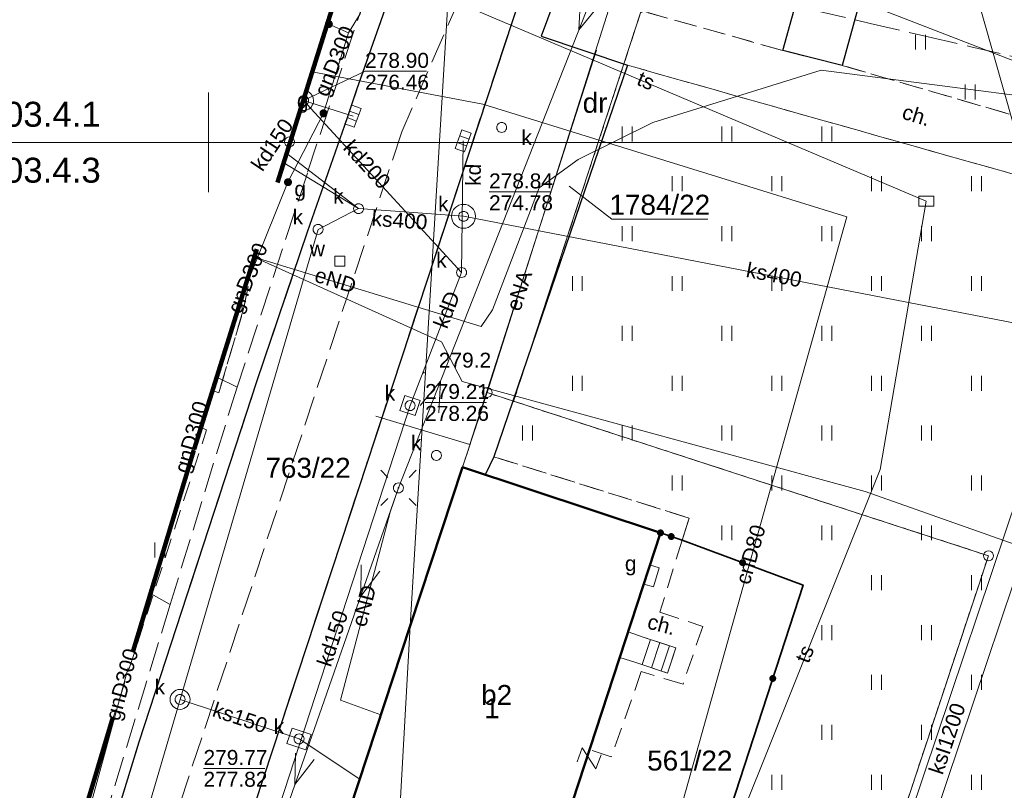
# Model space of a CAD drawing. Extents: x 0 to 6568752, y 0 to 5584302.
# Tile 27 of 74: x 6568291 to 6568340, y 5584218 to 5584256. Entities that reach past the tile are written whole.
import ezdxf
from ezdxf.enums import TextEntityAlignment as Align

# ---------------------------------------------------------------- set-up
doc = ezdxf.new("R2010")
doc.units = 0
for name, pattern in [('PRZER1-1', [1, 0.5, -0.5]), ('PRZER2-1', [1.5, 1, -0.5]), ('PRZER3-1', [2, 1.5, -0.5])]:
    doc.linetypes.add(name, pattern=pattern)
doc.layers.get('0').update_dxf_attribs({"linetype": 'CONTINUOUS'})
for name, color, linetype, lineweight in [('EGBS', 7, 'CONTINUOUS', 18), ('EGBU', 7, 'CONTINUOUS', 50), ('EGBU_O', 7, 'CONTINUOUS', 50), ('EGDE', 7, 'CONTINUOUS', 18), ('EGDE_O', 7, 'CONTINUOUS', 18), ('EGPG', 7, 'CONTINUOUS', 18), ('GEPADR_O', 7, 'CONTINUOUS', 18), ('GEPPHC', 7, 'CONTINUOUS', 18), ('GUPPRZ_O', 7, 'CONTINUOUS', 18), ('OTKC', 7, 'CONTINUOUS', 18), ('OTKC_O', 7, 'CONTINUOUS', 18), ('OTKJ', 7, 'CONTINUOUS', 18), ('OTKK', 7, 'CONTINUOUS', 25), ('OTOO', 7, 'CONTINUOUS', 35), ('OTRN', 7, 'CONTINUOUS', 13), ('OTRN_O', 7, 'CONTINUOUS', 13), ('OTZT', 7, 'CONTINUOUS', 18), ('ramka sekcji', 7, 'CONTINUOUS', 18), ('SUEO', 7, 'CONTINUOUS', 18), ('SUPK', 7, 'CONTINUOUS', 18), ('SUPW', 7, 'CONTINUOUS', 18), ('SUPW_O', 7, 'CONTINUOUS', 18), ('zakres', 6, 'PRZER3-1', 106)]:
    doc.layers.add(name, color=color, linetype=linetype, lineweight=lineweight)
for name, color, linetype, lineweight, true_color in [('EGUG', 7, 'CONTINUOUS', 18, 0x008000), ('EGUG_O', 7, 'CONTINUOUS', 18, 0x008000), ('GELULI', 7, 'CONTINUOUS', 18, 0xfeffff), ('SUCP', 7, 'CONTINUOUS', 18, 0xd200d2), ('SUCP_O', 7, 'CONTINUOUS', 18, 0xd200d2), ('SUEP', 1, 'CONTINUOUS', 18, 0xff0000), ('SUEP_O', 1, 'CONTINUOUS', 18, 0xff0000), ('SUGP', 7, 'CONTINUOUS', 18, 0xbfbf00), ('SUGP_O', 7, 'CONTINUOUS', 18, 0xbfbf00), ('SUGS', 7, 'CONTINUOUS', 18, 0xbfbf00), ('SUGS_O', 7, 'CONTINUOUS', 18, 0xbfbf00), ('SUGU', 7, 'CONTINUOUS', 18, 0xbfbf00), ('SUGU_O', 7, 'CONTINUOUS', 18, 0xbfbf00), ('SUGW', 7, 'CONTINUOUS', 18, 0xbfbf00), ('SUGW_O', 7, 'CONTINUOUS', 18, 0xbfbf00), ('SUKK', 7, 'CONTINUOUS', 18, 0x803300), ('SUKP', 7, 'CONTINUOUS', 18, 0x803300), ('SUKP_O', 7, 'CONTINUOUS', 18, 0x803300), ('SUKS', 7, 'CONTINUOUS', 18, 0x803300), ('SUKS_O', 7, 'CONTINUOUS', 18, 0x803300), ('SUTP', 7, 'CONTINUOUS', 18, 0xff9100), ('SUTP_O', 7, 'CONTINUOUS', 18, 0xff9100), ('SUWP', 5, 'CONTINUOUS', 18, 0x0000ff)]:
    doc.layers.add(name, color=color, linetype=linetype, lineweight=lineweight, true_color=true_color)
doc.styles.add('Arial', font='arial.ttf')

# ---------------------------------------------------------------- blocks, each defined once
blk = doc.blocks.new('D_GSPWPN1')
blk.add_hatch(color=0).paths.add_polyline_path([(-0.045, 0), (-0.043467, -0.011647), (-0.038971, -0.0225), (-0.03182, -0.03182), (-0.0225, -0.038971), (-0.011647, -0.043467), (0, -0.045), (0.011647, -0.043467), (0.0225, -0.038971), (0.03182, -0.03182), (0.038971, -0.0225), (0.043467, -0.011647), (0.045, 0), (0.043467, 0.011647), (0.038971, 0.0225), (0.03182, 0.03182), (0.0225, 0.038971), (0.011647, 0.043467), (0, 0.045), (-0.011647, 0.043467), (-0.0225, 0.038971), (-0.03182, 0.03182), (-0.038971, 0.0225), (-0.043467, 0.011647)])
blk = doc.blocks.new('D_GUPIKP1_3')
at = {"color": 0}
blk.add_lwpolyline([(0.375, -0.25), (-0.375, -0.25), (-0.375, 0.25), (0.375, 0.25)], close=True, dxfattribs=at)
blk = doc.blocks.new('D_GUPIWZ1_1')
at = {"color": 0}
blk.add_lwpolyline([(0, 0.25), (0.064705, 0.241481), (0.125, 0.216506), (0.176777, 0.176777), (0.216506, 0.125), (0.241481, 0.064705), (0.25, 0), (0.241481, -0.064705), (0.216506, -0.125), (0.176777, -0.176777), (0.125, -0.216506), (0.064705, -0.241481), (0, -0.25), (-0.064705, -0.241481), (-0.125, -0.216506), (-0.176777, -0.176777), (-0.216506, -0.125), (-0.241481, -0.064705), (-0.25, 0), (-0.241481, 0.064705), (-0.216506, 0.125), (-0.176777, 0.176777), (-0.125, 0.216506), (-0.064705, 0.241481)], close=True, dxfattribs=at)
blk = doc.blocks.new('D_GUPKKS1')
at = {"color": 0}
blk.add_lwpolyline([(0.5, -0.25), (-0.5, -0.25), (-0.5, 0.25), (0.5, 0.25)], close=True, dxfattribs=at)
for points in [[(-0.175, -0.25), (-0.175, 0.25)], [(0.175, -0.25), (0.175, 0.25)]]:
    blk.add_lwpolyline(points, dxfattribs=at)
blk = doc.blocks.new('D_GUPKSD1_1')
at = {"color": 0}
blk.add_lwpolyline([(0, 0.25), (0.064705, 0.241481), (0.125, 0.216506), (0.176777, 0.176777), (0.216506, 0.125), (0.241481, 0.064705), (0.25, 0), (0.241481, -0.064705), (0.216506, -0.125), (0.176777, -0.176777), (0.125, -0.216506), (0.064705, -0.241481), (0, -0.25), (-0.064705, -0.241481), (-0.125, -0.216506), (-0.176777, -0.176777), (-0.216506, -0.125), (-0.241481, -0.064705), (-0.25, 0), (-0.241481, 0.064705), (-0.216506, 0.125), (-0.176777, 0.176777), (-0.125, 0.216506), (-0.064705, 0.241481)], close=True, dxfattribs=at)
blk = doc.blocks.new('D_GUPGSG1')
at = {"color": 0}
blk.add_lwpolyline([(-0.5, -0.25), (-0.5, 0.25), (0.5, 0.25), (0.5, -0.25)], close=True, dxfattribs=at)
blk = doc.blocks.new('D_GUPGUT1')
blk.add_hatch(color=0).paths.add_polyline_path([(-0.2, 0), (-0.193185, -0.051764), (-0.173205, -0.1), (-0.141421, -0.141421), (-0.1, -0.173205), (-0.051764, -0.193185), (0, -0.2), (0.051764, -0.193185), (0.1, -0.173205), (0.141421, -0.141421), (0.173205, -0.1), (0.193185, -0.051764), (0.2, 0), (0.193185, 0.051764), (0.173205, 0.1), (0.141421, 0.141421), (0.1, 0.173205), (0.051764, 0.193185), (0, 0.2), (-0.051764, 0.193185), (-0.1, 0.173205), (-0.141421, 0.141421), (-0.173205, 0.1), (-0.193185, 0.051764)])
blk = doc.blocks.new('D_GUPIWZ1_2')
at = {"color": 0}
blk.add_lwpolyline([(-0.25, -0.25), (0.25, -0.25), (0.25, 0.25), (-0.25, 0.25)], close=True, dxfattribs=at)
blk = doc.blocks.new('D_GUPGZA1')
blk.add_hatch(color=0).paths.add_polyline_path([(-0.2, 0), (-0.193185, -0.051764), (-0.173205, -0.1), (-0.141421, -0.141421), (-0.1, -0.173205), (-0.051764, -0.193185), (0, -0.2), (0.051764, -0.193185), (0.1, -0.173205), (0.141421, -0.141421), (0.173205, -0.1), (0.193185, -0.051764), (0.2, 0), (0.193185, 0.051764), (0.173205, 0.1), (0.141421, 0.141421), (0.1, 0.173205), (0.051764, 0.193185), (0, 0.2), (-0.051764, 0.193185), (-0.1, 0.173205), (-0.141421, 0.141421), (-0.173205, 0.1), (-0.193185, 0.051764)])
blk = doc.blocks.new('D_GEPPHC1')
at = {"color": 0}
blk.add_lwpolyline([(-0.375, 0.5), (0.375, 0.5), (-0.375, -0.5), (0.375, -0.5)], dxfattribs=at)
blk = doc.blocks.new('D_GEPPGD1_1')
at = {"color": 0}
blk.add_lwpolyline([(0, 0.25), (0.077254, 0.237764), (0.146946, 0.202254), (0.202254, 0.146946), (0.237764, 0.077254), (0.25, 0), (0.237764, -0.077254), (0.202254, -0.146946), (0.146946, -0.202254), (0.077254, -0.237764), (0, -0.25), (-0.077254, -0.237764), (-0.146946, -0.202254), (-0.202254, -0.146946), (-0.237764, -0.077254), (-0.25, 0), (-0.237764, 0.077254), (-0.202254, 0.146946), (-0.146946, 0.202254), (-0.077254, 0.237764)], close=True, dxfattribs=at)
blk = doc.blocks.new('D_GEPPGD1_2')
blk.add_hatch(color=0).paths.add_polyline_path([(0, -0.045), (0.013906, -0.042798), (0.02645, -0.036406), (0.036406, -0.02645), (0.042798, -0.013906), (0.045, 0), (0.042798, 0.013906), (0.036406, 0.02645), (0.02645, 0.036406), (0.013906, 0.042798), (0, 0.045), (-0.013906, 0.042798), (-0.02645, 0.036406), (-0.036406, 0.02645), (-0.042798, 0.013906), (-0.045, 0), (-0.042798, -0.013906), (-0.036406, -0.02645), (-0.02645, -0.036406), (-0.013906, -0.042798)])
blk = doc.blocks.new('D_KOLO')
blk.add_hatch(color=0).paths.add_polyline_path([(-0.175, 0), (-0.169037, -0.045293), (-0.151554, -0.0875), (-0.123744, -0.123744), (-0.0875, -0.151554), (-0.045293, -0.169037), (0, -0.175), (0.045293, -0.169037), (0.0875, -0.151554), (0.123744, -0.123744), (0.151554, -0.0875), (0.169037, -0.045293), (0.175, 0), (0.169037, 0.045293), (0.151554, 0.0875), (0.123744, 0.123744), (0.0875, 0.151554), (0.045293, 0.169037), (0, 0.175), (-0.045293, 0.169037), (-0.0875, 0.151554), (-0.123744, 0.123744), (-0.151554, 0.0875), (-0.169037, 0.045293)])
blk = doc.blocks.new('D_GSLKOG1')
blk.add_hatch(color=0).paths.add_polyline_path([(-0.175, 0), (-0.169037, -0.045293), (-0.151554, -0.0875), (-0.123744, -0.123744), (-0.0875, -0.151554), (-0.045293, -0.169037), (0, -0.175), (0.045293, -0.169037), (0.0875, -0.151554), (0.123744, -0.123744), (0.151554, -0.0875), (0.169037, -0.045293), (0.175, 0), (0.169037, 0.045293), (0.151554, 0.0875), (0.123744, 0.123744), (0.0875, 0.151554), (0.045293, 0.169037), (0, 0.175), (-0.045293, 0.169037), (-0.0875, 0.151554), (-0.123744, 0.123744), (-0.151554, 0.0875), (-0.169037, 0.045293)])
blk = doc.blocks.new('D_GUPELA2')
blk.add_hatch(color=0).paths.add_polyline_path([(-0.001087, 0.044987), (0.011881, 0.043403), (0.021281, 0.03965), (0.030065, 0.033482), (0.038133, 0.023893), (0.043117, 0.012881), (0.044986, 0.001113), (0.044323, -0.007777), (0.040557, -0.019497), (0.033417, -0.030138), (0.024849, -0.037517), (0.013788, -0.042836), (0.002013, -0.044955), (-0.00982, -0.043916), (-0.020466, -0.040077), (-0.029541, -0.033946), (-0.036867, -0.025804), (-0.04187, -0.01649), (-0.04461, -0.005909), (-0.044532, 0.006476), (-0.041285, 0.017903), (-0.034764, 0.028574), (-0.024479, 0.03776), (-0.013449, 0.042943)])
at = {"color": 0}
for points in [[(-0.883883, 0.883883), (-0.53033, 0.53033)], [(0.883883, 0.883883), (0.53033, 0.53033)], [(-0.883883, -0.883883), (-0.53033, -0.53033)], [(0.883883, -0.883883), (0.53033, -0.53033)]]:
    blk.add_lwpolyline(points, dxfattribs=at)
blk = doc.blocks.new('D_GUPELA1')
at = {"color": 0}
blk.add_lwpolyline([(0, 0.25), (0.064705, 0.241481), (0.125, 0.216506), (0.176777, 0.176777), (0.216506, 0.125), (0.241481, 0.064705), (0.25, 0), (0.241481, -0.064705), (0.216506, -0.125), (0.176777, -0.176777), (0.125, -0.216506), (0.064705, -0.241481), (0, -0.25), (-0.064705, -0.241481), (-0.125, -0.216506), (-0.176777, -0.176777), (-0.216506, -0.125), (-0.241481, -0.064705), (-0.25, 0), (-0.241481, 0.064705), (-0.216506, 0.125), (-0.176777, 0.176777), (-0.125, 0.216506), (-0.064705, 0.241481)], close=True, dxfattribs=at)
blk = doc.blocks.new('D_SUEP1')
at = {"color": 0}
blk.add_lwpolyline([(-0.75, -0.5), (0.75, 0), (-0.75, 0.5)], dxfattribs=at)
blk = doc.blocks.new('D_GSSUTR1')
at = {"color": 0}
for points in [[(-0.25666, 0.36165), (-0.25666, -0.38835)], [(0.24334, -0.38835), (0.24334, 0.36165)]]:
    blk.add_lwpolyline(points, dxfattribs=at)

msp = doc.modelspace()

# ---------------------------------------------------------------- linework, layer by layer
at = {"layer": 'EGBS', "linetype": 'Continuous', "lineweight": 18, "elevation": 10.18}
msp.add_lwpolyline([(6568323.01, 5584223.4), (6568323.42, 5584224.66), (6568321.83, 5584225.19), (6568321.02585, 5584225.45949), (6568320.61036, 5584224.18793), (6568321.41, 5584223.93)], close=True, dxfattribs=at)
for points in [[(6568322.15066, 5584225.08311), (6568321.73086, 5584223.82372)], [(6568322.625, 5584224.925), (6568322.2055, 5584223.66649)], [(6568323.09934, 5584224.76689), (6568322.68014, 5584223.50927)]]:
    msp.add_lwpolyline(points, dxfattribs=at)
at = {"layer": 'EGBU', "linetype": 'Continuous', "lineweight": 50, "elevation": 10.18}
msp.add_lwpolyline([(6568306.2306, 5584213.98567), (6568310.11, 5584225.76), (6568312.72847, 5584233.71744), (6568322.65, 5584230.43), (6568316.18959, 5584210.65873)], close=True, dxfattribs=at)
at = {"layer": 'EGDE', "linetype": 'Continuous', "elevation": 10.22}
for points in [[(6568313.01263, 5584273.831), (6568310.11, 5584225.76), (6568304.98, 5584210.19), (6568294.18308, 5584175.87843), (6568288.97096, 5584157.39984), (6568285.97392, 5584140.08989), (6568280.79901, 5584114.07121), (6568278.61678, 5584101.82214), (6568277.46122, 5584095.26675), (6568274.3496, 5584077.53529), (6568271.58328, 5584050.08752), (6568268.42617, 5584011.06381), (6568263.9809, 5583958.70246)], [(6568310.11, 5584225.76), (6568313.01263, 5584273.831)], [(6568324.88408, 5584271.82788), (6568324.82072, 5584271.63057), (6568322.05226, 5584262.96423), (6568313.96, 5584237.46), (6568310.11, 5584225.76)]]:
    msp.add_lwpolyline(points, dxfattribs=at)
for points in [[(6568313.96, 5584237.46), (6568322.05226, 5584262.96423), (6568323.21152, 5584262.64552), (6568321.65, 5584256.49), (6568315.28914, 5584237.02736)], [(6568361.26341, 5584250.74162), (6568355.87516, 5584228.80739), (6568343.88997, 5584180.27922), (6568337.0279, 5584152.47866), (6568332.74, 5584135.02), (6568328.2783, 5584135.3346), (6568318.08182, 5584100.1005), (6568315.04175, 5584096.21103), (6568312.96342, 5584095.29418), (6568309.21068, 5584095.48584), (6568302.523, 5584096.81978), (6568303.26305, 5584109.23027), (6568304.89857, 5584108.81131), (6568309.92834, 5584135.22816), (6568320.18066, 5584169.23288), (6568329.95, 5584201.67), (6568339.09, 5584229.28), (6568315.28914, 5584237.02736), (6568321.65, 5584256.49), (6568327.03, 5584260.27)], [(6568309.15, 5584208.77), (6568310.11, 5584225.76), (6568313.96, 5584237.46), (6568315.28914, 5584237.02736), (6568339.09, 5584229.28), (6568329.95, 5584201.67)], [(6568309.15, 5584208.77), (6568304.98, 5584210.19), (6568310.11, 5584225.76)]]:
    msp.add_lwpolyline(points, close=True, dxfattribs=at)
at = {"layer": 'EGDE_O', "linetype": 'Continuous', "elevation": 10.8, "flags": 128}
msp.add_lwpolyline([(6568318.0754, 5584247.81462), (6568320.2073, 5584246.14856), (6568325.0273, 5584246.14856)], dxfattribs=at)
at = {"layer": 'EGUG', "linetype": 'PRZER1-1', "lineweight": 18, "elevation": 10.08}
for points in [[(6568365.45974, 5584156.3753), (6568367.78222, 5584196.52832), (6568370.27666, 5584242.73402), (6568369.72416, 5584246.02716), (6568368.16833, 5584248.79733), (6568365.64994, 5584250.98505), (6568361.59535, 5584252.09289), (6568361.26341, 5584250.74162), (6568327.03, 5584260.27), (6568321.65, 5584256.49), (6568315.28914, 5584237.02736), (6568313.96, 5584237.46), (6568310.11, 5584225.76), (6568304.98, 5584210.19), (6568294.18308, 5584175.87843), (6568288.97096, 5584157.39984)], [(6568309.92834, 5584135.22816), (6568320.18066, 5584169.23288), (6568329.95, 5584201.67), (6568339.09, 5584229.28), (6568315.28914, 5584237.02736), (6568321.65, 5584256.49), (6568327.03, 5584260.27), (6568361.26341, 5584250.74162), (6568361.59535, 5584252.09289), (6568365.64994, 5584250.98505), (6568368.16833, 5584248.79733), (6568369.72416, 5584246.02716), (6568370.27666, 5584242.73402), (6568367.78222, 5584196.52832), (6568365.45974, 5584156.3753)]]:
    msp.add_lwpolyline(points, dxfattribs=at)
msp.add_lwpolyline([(6568285.97392, 5584140.08989), (6568288.97096, 5584157.39984), (6568294.18308, 5584175.87843), (6568304.98, 5584210.19), (6568310.11, 5584225.76), (6568313.96, 5584237.46), (6568315.28914, 5584237.02736), (6568339.09, 5584229.28), (6568329.95, 5584201.67), (6568320.18066, 5584169.23288), (6568309.92834, 5584135.22816), (6568304.89857, 5584108.81131), (6568303.26305, 5584109.23027), (6568280.79901, 5584114.07121)], close=True, dxfattribs=at)
at = {"layer": 'GELULI', "linetype": 'PRZER3-1', "lineweight": 18, "elevation": 9.97}
msp.add_lwpolyline([(6568319.19104, 5584273.59118), (6568317.37316, 5584268.23555), (6568309.68055, 5584250.53856), (6568289.86245, 5584190.47418), (6568285.07942, 5584172.75901), (6568279.69204, 5584149.0357), (6568272.77184, 5584111.16796), (6568271.26664, 5584099.36855), (6568266.94368, 5584075.42787), (6568264.14881, 5584047.52502), (6568260.73474, 5584006.78646), (6568257.68002, 5583953.56117), (6568257.32084, 5583948.9349)], dxfattribs=at)
at = {"layer": 'GUPPRZ_O', "linetype": 'Continuous', "lineweight": 13, "elevation": 10.8, "flags": 128}
for points in [[(6568304.76106, 5584252.1006), (6568307.84313, 5584253.56727), (6568310.92313, 5584253.56727)], [(6568314.05664, 5584247.52401), (6568317.13664, 5584247.52401)], [(6568310.85029, 5584236.96661), (6568313.93029, 5584236.96661)], [(6568299.74565, 5584218.62236), (6568302.82565, 5584218.62236)]]:
    msp.add_lwpolyline(points, dxfattribs=at)
at = {"layer": 'OTKC', "linetype": 'PRZER2-1', "lineweight": 18, "elevation": 10.18}
for points in [[(6568315.352, 5584274.78025), (6568311.97, 5584265.56), (6568307.45, 5584252.7), (6568306.94, 5584251.2), (6568304.96, 5584245.52), (6568302.42, 5584238.01), (6568296.52, 5584219.95), (6568294.23, 5584212.49), (6568291.56, 5584203.48), (6568288.79, 5584193.82), (6568286.63, 5584186.06), (6568284.54, 5584178.28), (6568281.93, 5584168.24), (6568280.03, 5584160.7), (6568277.58, 5584149.91), (6568275.95, 5584142.11), (6568273.94, 5584132.16), (6568270.67, 5584115.26), (6568269.36, 5584108.38)], [(6568369.96, 5584237.97), (6568366.32, 5584238.54), (6568365.63, 5584241.23), (6568362.61, 5584242.03), (6568355.13, 5584218.69), (6568352.55, 5584219.47), (6568360.15, 5584242.81), (6568321, 5584253.87), (6568314.3, 5584234.24), (6568324.08, 5584231.17), (6568323.73, 5584230.06), (6568322.65, 5584230.43), (6568313.86985, 5584233.33925), (6568312.72847, 5584233.71744), (6568309.02863, 5584222.47795), (6568306.2306, 5584213.98567), (6568304.52, 5584208.89), (6568301.74, 5584209.81), (6568300.16, 5584210.29), (6568316.12, 5584258.81)], [(6568317.58, 5584257.76), (6568328.78, 5584254.61), (6568331.76, 5584253.86), (6568364.61, 5584244.29), (6568361.75, 5584252.26), (6568363.5, 5584251.72), (6568366.23, 5584243.77), (6568370.75, 5584242.14)], [(6568300.2006, 5584237.57086), (6568300.51, 5584237.44), (6568301.75463, 5584241.65233), (6568302.28825, 5584244.24368)], [(6568299.9, 5584235.59), (6568299.61741, 5584235.70681)], [(6568295.04255, 5584220.62327), (6568295.05, 5584220.62), (6568299.9, 5584235.59)]]:
    msp.add_lwpolyline(points, dxfattribs=at)
msp.add_lwpolyline([(6568322.65, 5584230.43), (6568323.73, 5584230.06), (6568322.62, 5584226.45), (6568324.77, 5584225.74), (6568323.78, 5584222.85), (6568321.69, 5584223.47), (6568320.18, 5584219.2), (6568319.09904, 5584219.56274), (6568320.61036, 5584224.18793), (6568321.41, 5584223.93), (6568323.01, 5584223.4), (6568323.42, 5584224.66), (6568321.83, 5584225.19), (6568321.02585, 5584225.45949)], close=True, dxfattribs=at)
at = {"layer": 'OTKJ', "linetype": 'PRZER3-1', "lineweight": 18, "elevation": 10.18}
for points in [[(6568280.03, 5584160.7), (6568281.93, 5584168.24), (6568284.54, 5584178.28), (6568286.63, 5584186.06), (6568288.79, 5584193.82), (6568291.56, 5584203.48), (6568294.23, 5584212.49), (6568296.52, 5584219.95), (6568302.42, 5584238.01), (6568304.96, 5584245.52), (6568306.94, 5584251.2), (6568307.45, 5584252.7), (6568311.97, 5584265.56), (6568315.352, 5584274.78025)], [(6568423.38, 5584229.9), (6568390.81, 5584238.73), (6568392.17, 5584243.79), (6568384.91, 5584245.63), (6568365.76, 5584251.01), (6568363.5, 5584251.72), (6568361.75, 5584252.26), (6568333.46, 5584260.07), (6568331.76, 5584253.86), (6568328.78, 5584254.61), (6568330.5, 5584260.81), (6568323.56, 5584262.57), (6568319.98, 5584262.39)]]:
    msp.add_lwpolyline(points, dxfattribs=at)
msp.add_lwpolyline([(6568323.07601, 5584272.3879), (6568319.98, 5584262.39, 0.21707414), (6568316.12, 5584258.81), (6568300.16, 5584210.29), (6568291.67, 5584180.99), (6568283.29, 5584147.13)], format="xyb", dxfattribs=at)
at = {"layer": 'OTKK', "linetype": 'Continuous', "lineweight": 25, "elevation": 10.18}
for points in [[(6568280.03, 5584160.7), (6568281.93, 5584168.24), (6568284.54, 5584178.28), (6568286.63, 5584186.06), (6568288.79, 5584193.82), (6568291.56, 5584203.48), (6568294.23, 5584212.49), (6568296.52, 5584219.95), (6568302.42, 5584238.01), (6568304.96, 5584245.52), (6568306.94, 5584251.2), (6568307.45, 5584252.7), (6568311.97, 5584265.56), (6568315.352, 5584274.78025)], [(6568333.46, 5584260.07), (6568331.76, 5584253.86), (6568328.78, 5584254.61), (6568330.5, 5584260.81), (6568323.56, 5584262.57), (6568319.98, 5584262.39)], [(6568317.58, 5584257.76), (6568316.67, 5584255.32), (6568321, 5584253.87), (6568314.3, 5584234.24), (6568313.86985, 5584233.33925)]]:
    msp.add_lwpolyline(points, dxfattribs=at)
msp.add_lwpolyline([(6568319.98, 5584262.39, 0.21707414), (6568316.12, 5584258.81), (6568300.16, 5584210.29), (6568291.67, 5584180.99), (6568283.29, 5584147.13), (6568277.98, 5584120.39), (6568278.34, 5584119.3), (6568279.2, 5584118.53), (6568281.62246, 5584118.2114)], format="xyb", dxfattribs=at)
at = {"layer": 'OTOO', "linetype": 'Continuous', "lineweight": 35, "elevation": 10.18}
msp.add_lwpolyline([(6568322.65, 5584230.43), (6568323.73, 5584230.06), (6568329.8, 5584227.81), (6568322.12, 5584204.18), (6568321.3, 5584201.69), (6568313.6, 5584204.26)], dxfattribs=at)
at = {"layer": 'OTZT', "color": 7, "linetype": 'PRZER2-1', "lineweight": 18, "elevation": 10.1}
for points in [[(6568317.58, 5584257.76), (6568318.98, 5584261.96), (6568319.98, 5584262.39), (6568323.56, 5584262.57), (6568330.5, 5584260.81), (6568328.78, 5584254.61)], [(6568331.76, 5584253.86), (6568333.46, 5584260.07), (6568361.75, 5584252.26), (6568364.61, 5584244.29)]]:
    msp.add_lwpolyline(points, close=True, dxfattribs=at)
for points in [[(6568305.05, 5584177.46), (6568313.6, 5584204.26), (6568321.3, 5584201.69), (6568322.12, 5584204.18), (6568329.8, 5584227.81), (6568323.73, 5584230.06), (6568324.08, 5584231.17), (6568314.3, 5584234.24), (6568321, 5584253.87), (6568360.15, 5584242.81), (6568352.55, 5584219.47), (6568355.13, 5584218.69), (6568362.61, 5584242.03), (6568365.63, 5584241.23), (6568366.32, 5584238.54), (6568363.73, 5584196.57), (6568367.77, 5584196.46), (6568367.52, 5584191.43)], [(6568302.28825, 5584244.24368), (6568301.75463, 5584241.65233), (6568300.51, 5584237.44), (6568300.2006, 5584237.57086)], [(6568299.9, 5584235.59), (6568299.61741, 5584235.70681)], [(6568295.04255, 5584220.62327), (6568295.05, 5584220.62), (6568299.9, 5584235.59)]]:
    msp.add_lwpolyline(points, dxfattribs=at)
at = {"layer": 'ramka sekcji'}
for p, q in [((6568300, 5584250), (6568300, 5584252.5)), ((6568400, 5584250), (6568281.97244, 5584250)), ((6568300, 5584250), (6568297.5, 5584250)), ((6568300, 5584250), (6568300, 5584247.5)), ((6568300, 5584250), (6568302.5, 5584250))]:
    msp.add_line(p, q, dxfattribs=at)
at = {"layer": 'SUCP', "linetype": 'Continuous', "lineweight": 18, "elevation": 10.14}
msp.add_lwpolyline([(6568305.19794, 5584253.54402), (6568313.7477, 5584251.92001), (6568331.99465, 5584246.26913), (6568322.48392, 5584212.37779)], dxfattribs=at)
at = {"layer": 'SUEP', "linetype": 'Continuous', "lineweight": 18, "elevation": 10.14}
for points in [[(6568276.06979, 5584093.81871), (6568282.32, 5584128.84), (6568290.26, 5584161.9), (6568297.13, 5584197.16), (6568309.51774, 5584232.68092), (6568320.65754, 5584260.99611), (6568324.3283, 5584272.00003)], [(6568351.8644, 5584263.47129), (6568348.00344, 5584251.38771), (6568330.70332, 5584253.62497), (6568322.26659, 5584250.99607), (6568318.53028, 5584249.13778), (6568316.56838, 5584247.7224), (6568314.23713, 5584241.60189)], [(6568308.38537, 5584236.27608), (6568313.09402, 5584234.85664), (6568319.44966, 5584254.62005)], [(6568302.29037, 5584244.25047), (6568311.66748, 5584240.00865), (6568312.70318, 5584238.02185), (6568332.90584, 5584232.50172), (6568354.70779, 5584224.79487), (6568360.65021, 5584222.23841), (6568358.3985, 5584209.94845), (6568356.20505, 5584198.56931), (6568357.4175, 5584196.8348), (6568359.01731, 5584196.68651), (6568360.07549, 5584196.59145), (6568365.42398, 5584196.09264), (6568368.12108, 5584195.84263), (6568370.68886, 5584195.70041), (6568375.74013, 5584195.42063), (6568380.5512, 5584195.15415), (6568393.90139, 5584194.4147), (6568394.96418, 5584194.30607), (6568405.39831, 5584193.23957)], [(6568302.29051, 5584244.25091), (6568313.65567, 5584240.78133), (6568314.23713, 5584241.60189)], [(6568309.51774, 5584232.68092), (6568309.09743, 5584231.46688), (6568306.61953, 5584222.03796), (6568308.63996, 5584221.29829)]]:
    msp.add_lwpolyline(points, dxfattribs=at)
at = {"layer": 'SUGP', "linetype": 'Continuous', "lineweight": 18, "elevation": 10.14}
for points in [[(6568310.9218, 5584266.40661), (6568310.09, 5584264.14), (6568309.07115, 5584261.24938), (6568307.92617, 5584258.06039), (6568307.6, 5584256.44), (6568307.00616, 5584255.49535)], [(6568310.9218, 5584266.40661), (6568311.79, 5584265.93), (6568312.82682, 5584265.48509), (6568320.4382, 5584261.80319), (6568356.46613, 5584247.86126), (6568363.1055, 5584245.2923), (6568423.64071, 5584221.27212), (6568423.77004, 5584211.23905)], [(6568307.00616, 5584255.49535), (6568306.03, 5584255.93), (6568305.95252, 5584255.95589)], [(6568307.00616, 5584255.49535), (6568305.76, 5584251.46), (6568303.98046, 5584248.0078), (6568301.70139, 5584242.3679)], [(6568295.96098, 5584223.65917), (6568294.19739, 5584217.18625), (6568293.39647, 5584215.18204)]]:
    msp.add_lwpolyline(points, dxfattribs=at)
at = {"layer": 'SUGP', "linetype": 'PRZER3-1', "lineweight": 18, "elevation": 10.14}
for points in [[(6568307.92915, 5584257.53033), (6568304.95132, 5584248.45899), (6568301.43179, 5584237.73753), (6568298.07096, 5584226.83995), (6568293.9423, 5584213.30734), (6568291.60061, 5584205.63192), (6568289.98624, 5584203.90934)], [(6568330.45671, 5584256.59892), (6568333.16763, 5584255.96738), (6568336.06713, 5584255.2919), (6568338.20994, 5584254.7927), (6568340.31513, 5584254.30227), (6568343.01534, 5584253.67322), (6568346.22453, 5584252.92559), (6568348.8036, 5584252.32476), (6568351.87217, 5584251.60989), (6568355.34057, 5584250.80188), (6568357.71533, 5584249.60217), (6568360.55048, 5584248.16987), (6568363.34631, 5584246.75743), (6568366.33801, 5584245.24605), (6568370.05346, 5584243.36902)], [(6568301.43179, 5584237.73753), (6568300.40823, 5584238.23451)], [(6568298.07096, 5584226.83995), (6568297.08968, 5584227.39017)]]:
    msp.add_lwpolyline(points, dxfattribs=at)
at = {"layer": 'SUKP', "linetype": 'Continuous', "lineweight": 18, "elevation": 10.14}
for points in [[(6568335.32164, 5584268.59507), (6568343.39626, 5584240.13985)], [(6568304.76106, 5584252.1006), (6568306.83703, 5584258.60655)], [(6568304.73344, 5584252.05931), (6568304.76106, 5584252.1006)], [(6568304.74561, 5584252.0982), (6568304.76106, 5584252.1006)], [(6568312.68, 5584243.48), (6568304.76106, 5584252.1006)], [(6568307.24, 5584251.32), (6568304.76106, 5584252.1006)], [(6568312.76, 5584250.08), (6568312.68, 5584243.48)], [(6568303.91699, 5584249.44967), (6568307.52, 5584246.68)], [(6568303.76674, 5584248.96944), (6568307.52, 5584246.68)], [(6568307.52, 5584246.68), (6568305.49, 5584245.64), (6568298.57, 5584222.08), (6568294.7, 5584208.88), (6568285.86, 5584175.67), (6568279.56, 5584153.3)], [(6568307.52, 5584246.68), (6568312.77823, 5584246.29627), (6568343.87726, 5584240.27634)], [(6568310.10029, 5584236.81107), (6568312.68, 5584243.48)], [(6568329.74207, 5584200.09329), (6568343.30851, 5584240.46745)], [(6568330.87957, 5584199.71107), (6568344.44601, 5584240.08523)], [(6568302.47136, 5584213.41104), (6568310.10029, 5584236.81107)], [(6568307.58258, 5584218.08907), (6568304.53532, 5584220.09813), (6568298.57, 5584222.08)]]:
    msp.add_lwpolyline(points, dxfattribs=at)
at = {"layer": 'SUPK', "linetype": 'Continuous', "lineweight": 18, "elevation": 10.14}
for points in [[(6568304.89679, 5584252.58143, -0.87110645), (6568304.76106, 5584251.6006)], [(6568304.76106, 5584251.6006, -0.08302077), (6568304.5986, 5584251.62833)]]:
    msp.add_lwpolyline(points, format="xyb", dxfattribs=at)
for points in [[(6568312.77823, 5584245.69627, -1), (6568312.77823, 5584246.89627, -1)], [(6568298.57, 5584221.58, -1), (6568298.57, 5584222.58, -1)]]:
    msp.add_lwpolyline(points, format="xyb", close=True, dxfattribs=at)
for points in [[(6568309.83992, 5584237.31628), (6568310.60236, 5584237.06759), (6568310.35368, 5584236.30516), (6568309.59124, 5584236.55384)], [(6568305.13399, 5584220.31566), (6568304.18495, 5584220.63636), (6568303.9269, 5584219.87269), (6568304.8789, 5584219.551)]]:
    msp.add_lwpolyline(points, close=True, dxfattribs=at)
at = {"layer": 'SUTP', "linetype": 'Continuous', "lineweight": 18, "elevation": 10.14}
msp.add_lwpolyline([(6568307.17035, 5584259.42828), (6568307.81232, 5584259.00045), (6568335.97449, 5584247.04938), (6568333.6656, 5584233.6106), (6568326.23043, 5584215.04437), (6568324.92988, 5584204.91983), (6568323.39043, 5584199.51658), (6568318.12328, 5584188.40785), (6568315.30627, 5584179.9389), (6568310.54536, 5584166.25451), (6568308.94136, 5584158.25622), (6568307.97868, 5584148.60907), (6568302.86621, 5584119.06592), (6568299.15252, 5584103.43086)], dxfattribs=at)
at = {"layer": 'SUWP', "linetype": 'Continuous', "lineweight": 18, "elevation": 10.14}
msp.add_lwpolyline([(6568273.43588, 5584138.43467), (6568281.71001, 5584171.15353), (6568282.77534, 5584174.90903), (6568284.84, 5584182.51), (6568293.31425, 5584214.67955), (6568294.10487, 5584217.4912), (6568294.33419, 5584218.28173)], dxfattribs=at)
at = {"layer": 'zakres', "ltscale": 7}
msp.add_lwpolyline([(6568419.28314, 5584244.20999), (6568355.04246, 5584262.48696), (6568313.61581, 5584275.31799), (6568306.59555, 5584258.01123), (6568299.2612, 5584234.56823), (6568280.6299, 5584172.98146), (6568276.44824, 5584154.31965), (6568267.58948, 5584107.60505), (6568261.88828, 5584068.50066), (6568256.46359, 5584021.7748), (6568252.69909, 5583965.99225), (6568250.34937, 5583966.23815), (6568248.9828, 5583949.49809), (6568593.23088, 5583926.24598)], dxfattribs=at)

# ---------------------------------------------------------------- block references
at = {"layer": 'EGPG', "linetype": 'Continuous', "lineweight": 18}
for name, p in [('D_GEPPGD1_1', (6568304.05769, 5584250.03138, 10.24)), ('D_GEPPGD1_1', (6568313.96, 5584237.46, 10.24)), ('D_GEPPGD1_2', (6568315.28914, 5584237.02736, 10.24)), ('D_GEPPGD1_1', (6568339.09, 5584229.28, 10.24)), ('D_GEPPGD1_2', (6568310.11, 5584225.76, 10.24))]:
    msp.add_blockref(name, p, dxfattribs=at)
at = {"layer": 'GEPPHC', "linetype": 'Continuous', "lineweight": 18, "rotation": 69.55090471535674}
msp.add_blockref('D_GEPPHC1', (6568319.07039, 5584219.12998, 10.24), dxfattribs=at)
at = {"layer": 'OTOO', "linetype": 'Continuous', "lineweight": 35}
for name, p, rotation in [('D_GSLKOG1', (6568322.65, 5584230.43, 10.18), 341.0889199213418), ('D_KOLO', (6568323.19, 5584230.245, 10.18), 341.0889199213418), ('D_KOLO', (6568323.19, 5584230.245, 10.18), 341.0889199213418), ('D_KOLO', (6568326.765, 5584228.935, 10.18), 339.661493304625), ('D_KOLO', (6568326.765, 5584228.935, 10.18), 339.661493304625), ('D_KOLO', (6568328.27821, 5584223.12773, 10.18), 251.9952901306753), ('D_KOLO', (6568328.27821, 5584223.12773, 10.18), 251.9952901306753)]:
    msp.add_blockref(name, p, dxfattribs=dict(at, rotation=rotation))
at = {"layer": 'OTRN', "linetype": 'Continuous', "lineweight": 13}
msp.add_blockref('D_GSPWPN1', (6568310.79, 5584238.46, 10.08), dxfattribs=at)
at = {"layer": 'OTZT', "color": 7, "linetype": 'Continuous', "lineweight": 18}
for p in [(6568335.685, 5584255.03994, 10.1), (6568338.185, 5584252.53994, 10.1), (6568320.99, 5584250.44203, 10.1), (6568325.99, 5584250.44203, 10.1), (6568330.99, 5584250.44203, 10.1), (6568323.49, 5584247.94203, 10.1), (6568328.49, 5584247.94203, 10.1), (6568333.49, 5584247.94203, 10.1), (6568338.49, 5584247.94203, 10.1), (6568320.99, 5584245.44203, 10.1), (6568325.99, 5584245.44203, 10.1), (6568330.99, 5584245.44203, 10.1), (6568335.99, 5584245.44203, 10.1), (6568318.49, 5584242.94203, 10.1), (6568323.49, 5584242.94203, 10.1), (6568328.49, 5584242.94203, 10.1), (6568333.49, 5584242.94203, 10.1), (6568338.49, 5584242.94203, 10.1), (6568320.99, 5584240.44203, 10.1), (6568325.99, 5584240.44203, 10.1), (6568330.99, 5584240.44203, 10.1), (6568335.99, 5584240.44203, 10.1), (6568318.49, 5584237.94203, 10.1), (6568323.49, 5584237.94203, 10.1), (6568328.49, 5584237.94203, 10.1), (6568333.49, 5584237.94203, 10.1), (6568338.49, 5584237.94203, 10.1), (6568315.99, 5584235.44203, 10.1), (6568320.99, 5584235.44203, 10.1), (6568325.99, 5584235.44203, 10.1), (6568330.99, 5584235.44203, 10.1), (6568335.99, 5584235.44203, 10.1), (6568323.49, 5584232.94203, 10.1), (6568328.49, 5584232.94203, 10.1), (6568333.49, 5584232.94203, 10.1), (6568338.49, 5584232.94203, 10.1), (6568325.99, 5584230.44203, 10.1), (6568330.99, 5584230.44203, 10.1), (6568335.99, 5584230.44203, 10.1), (6568297.56, 5584229.577, 10.1), (6568333.49, 5584227.94203, 10.1), (6568338.49, 5584227.94203, 10.1), (6568330.99, 5584225.44203, 10.1), (6568335.99, 5584225.44203, 10.1), (6568333.49, 5584222.94203, 10.1), (6568338.49, 5584222.94203, 10.1), (6568330.99, 5584220.44203, 10.1), (6568335.99, 5584220.44203, 10.1), (6568328.49, 5584217.94203, 10.1), (6568333.49, 5584217.94203, 10.1), (6568338.49, 5584217.94203, 10.1)]:
    msp.add_blockref('D_GSSUTR1', p, dxfattribs=at)
at = {"layer": 'SUEO', "linetype": 'Continuous', "lineweight": 18}
for name, p in [('D_GUPELA2', (6568309.51774, 5584232.68092, 10.15)), ('D_GUPELA1', (6568309.51774, 5584232.68092, 10.16))]:
    msp.add_blockref(name, p, dxfattribs=at)
at = {"layer": 'SUEP', "linetype": 'Continuous', "lineweight": 18}
for p, rotation in [((6568318.827, 5584256.34324, 10.14), 248.5242824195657), ((6568311.34828, 5584237.33378, 10.14), 68.52428241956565), ((6568307.87127, 5584227.95978, 10.14), 250.7740339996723), ((6568304.57833, 5584218.51751, 10.14), 250.7740339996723)]:
    msp.add_blockref('D_SUEP1', p, dxfattribs=dict(at, rotation=rotation))
at = {"layer": 'SUGS', "linetype": 'Continuous', "lineweight": 18, "rotation": 73.06820625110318}
msp.add_blockref('D_GUPGSG1', (6568322.2, 5584228.27, 10.16), dxfattribs=at)
at = {"layer": 'SUGU', "linetype": 'Continuous', "lineweight": 18}
msp.add_blockref('D_GUPGUT1', (6568303.98046, 5584248.0078, 10.16), dxfattribs=at)
at = {"layer": 'SUGW', "linetype": 'Continuous', "lineweight": 18}
for p in [(6568306.03, 5584255.93, 10.16), (6568305.76, 5584251.46, 10.16)]:
    msp.add_blockref('D_GUPGZA1', p, dxfattribs=at)
at = {"layer": 'SUKK', "linetype": 'Continuous', "lineweight": 18}
for p, rotation in [((6568307.24, 5584251.32, 10.16), 69.77504420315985), ((6568312.76, 5584250.08, 10.16), 69.85588632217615)]:
    msp.add_blockref('D_GUPKKS1', p, dxfattribs=dict(at, rotation=rotation))
at = {"layer": 'SUKS', "linetype": 'Continuous', "lineweight": 18}
for p in [(6568314.69, 5584250.75, 10.16), (6568307.52, 5584246.68, 10.16), (6568305.49, 5584245.64, 10.16), (6568312.68, 5584243.48, 10.16), (6568311.42, 5584234.31, 10.16)]:
    msp.add_blockref('D_GUPKSD1_1', p, dxfattribs=at)
at = {"layer": 'SUPK', "linetype": 'Continuous', "lineweight": 18}
msp.add_blockref('D_GUPIKP1_3', (6568335.97449, 5584247.04938, 10.16), dxfattribs=at)
at = {"layer": 'SUPW', "linetype": 'Continuous', "lineweight": 18}
for name, p in [('D_GUPIWZ1_1', (6568304.76106, 5584252.1006, 10.18)), ('D_GUPIWZ1_1', (6568312.77823, 5584246.29627, 10.18)), ('D_GUPIWZ1_2', (6568306.58143, 5584244.04366, 10.18)), ('D_GUPIWZ1_1', (6568310.10029, 5584236.81107, 10.18)), ('D_GUPIWZ1_1', (6568298.57, 5584222.08, 10.18)), ('D_GUPIWZ1_1', (6568304.53532, 5584220.09813, 10.18))]:
    msp.add_blockref(name, p, dxfattribs=at)

# ---------------------------------------------------------------- texts
at = {"layer": 'EGBU_O', "linetype": 'Continuous', "lineweight": 0, "style": 'Arial'}
msp.add_text('b2', height=1, dxfattribs=at).set_placement((6568314.4403, 5584221.80323, 10.8), align=Align.CENTER)
at = {"layer": 'EGDE_O', "linetype": 'Continuous', "style": 'Arial'}
for s, p in [('1784/22', (6568322.6173, 5584246.37856, 10.8)), ('763/22', (6568304.98472, 5584233.1921, 10.8)), ('561/22', (6568324.12, 5584218.513, 10.8))]:
    msp.add_text(s, height=1, dxfattribs=at).set_placement(p, align=Align.CENTER)
at = {"layer": 'EGUG_O', "linetype": 'Continuous', "lineweight": 0, "style": 'Arial'}
msp.add_text('dr', height=1, dxfattribs=at).set_placement((6568319.37242, 5584251.4862, 10.8), align=Align.CENTER)
at = {"layer": 'GEPADR_O', "linetype": 'Continuous', "lineweight": 0, "style": 'Arial'}
msp.add_text('1', height=1, dxfattribs=at).set_placement((6568313.81854, 5584221.13127, 10.8))
at = {"layer": 'GUPPRZ_O', "linetype": 'Continuous', "lineweight": 0, "style": 'Arial'}
for s, p in [('278.90', (6568307.84313, 5584253.73977, 10.8)), ('276.46', (6568307.84313, 5584252.64477, 10.8)), ('278.84', (6568314.05664, 5584247.69651, 10.8)), ('274.78', (6568314.05664, 5584246.60151, 10.8)), ('279.21', (6568310.85029, 5584237.13911, 10.8)), ('278.26', (6568310.85029, 5584236.04411, 10.8)), ('279.77', (6568299.74565, 5584218.79486, 10.8)), ('277.82', (6568299.74565, 5584217.69986, 10.8))]:
    msp.add_text(s, height=0.75, dxfattribs=at).set_placement(p)
at = {"layer": 'OTKC_O', "linetype": 'Continuous', "lineweight": 0, "style": 'Arial'}
for rotation, p in [(342.736429, (6568335.36791, 5584251.00473, 10.8)), (345.061104, (6568322.61301, 5584225.46873, 10.8))]:
    msp.add_text('ch.', height=0.75, rotation=rotation, dxfattribs=at).set_placement(p, align=Align.CENTER)
at = {"layer": 'OTRN_O', "linetype": 'Continuous', "lineweight": 0, "style": 'Arial'}
msp.add_text('279.2', height=0.75, dxfattribs=at).set_placement((6568311.54, 5584238.71, 10.8))
at = {"layer": 'ramka sekcji', "style": 'Arial'}
for s, p in [('6.132.29.03.4.1', (6568288.52912, 5584251.41283)), ('6.132.29.03.4.3', (6568288.52759, 5584248.60836))]:
    msp.add_text(s, height=1.25, rotation=360, dxfattribs=at).set_placement(p, align=Align.MIDDLE_CENTER)
at = {"layer": 'SUCP_O', "linetype": 'Continuous', "lineweight": 0, "style": 'Arial'}
msp.add_text('cnD80', height=0.75, rotation=74.324606, dxfattribs=at).set_placement((6568327.52185, 5584229.24417, 10.8), align=Align.CENTER)
at = {"layer": 'SUEP_O', "linetype": 'Continuous', "lineweight": 0, "style": 'Arial'}
for s, rotation, p in [('eND', 343.023532, (6568306.25565, 5584242.73357, 10.8)), ('eNA', 72.172932, (6568315.92284, 5584242.45779, 10.8)), ('eND', 75.275696, (6568308.14232, 5584226.67783, 10.8))]:
    msp.add_text(s, height=0.75, rotation=rotation, dxfattribs=at).set_placement(p, align=Align.CENTER)
at = {"layer": 'SUGP_O', "linetype": 'Continuous', "lineweight": 0, "style": 'Arial'}
for rotation, p in [(67.996436, (6568306.65042, 5584253.93865, 10.8)), (67.996545, (6568302.29874, 5584243.06282, 10.8)), (74.154944, (6568299.48297, 5584235.13027, 10.8)), (74.759361, (6568296.0125, 5584222.73187, 10.8))]:
    msp.add_text('gnD300', height=0.75, rotation=rotation, dxfattribs=at).set_placement(p, align=Align.CENTER)
at = {"layer": 'SUGS_O', "linetype": 'Continuous', "lineweight": 0, "style": 'Arial'}
msp.add_text('g', height=0.75, dxfattribs=at).set_placement((6568321.45, 5584228.52, 10.8), align=Align.RIGHT)
at = {"layer": 'SUGU_O', "linetype": 'Continuous', "lineweight": 0, "style": 'Arial'}
msp.add_text('g', height=0.75, dxfattribs=at).set_placement((6568304.88167, 5584247.29774, 10.8), align=Align.RIGHT)
at = {"layer": 'SUGW_O', "linetype": 'Continuous', "lineweight": 0, "style": 'Arial'}
msp.add_text('g', height=0.75, dxfattribs=at).set_placement((6568305.01, 5584251.71, 10.8), align=Align.RIGHT)
at = {"layer": 'SUKP_O', "linetype": 'Continuous', "lineweight": 0, "style": 'Arial'}
for s, rotation, p in [('kd150', 56.214031, (6568303.4944, 5584249.67972, 10.8)), ('kd200', 312.57076, (6568307.66627, 5584248.64501, 10.8)), ('kd', 89.305533, (6568313.64126, 5584248.37364, 10.8)), ('ks400', 355.826164, (6568309.54443, 5584245.7271, 10.8)), ('ks400', 349.044579, (6568328.27197, 5584242.99818, 10.8)), ('kdD', 68.852313, (6568312.28239, 5584241.48292, 10.8)), ('kd150', 71.942864, (6568306.56485, 5584225.02009, 10.8)), ('ks150', 341.621831, (6568301.46013, 5584220.81055, 10.8)), ('ksI1200', 71.426721, (6568337.37223, 5584219.99578, 10.8))]:
    msp.add_text(s, height=0.75, rotation=rotation, dxfattribs=at).set_placement(p, align=Align.CENTER)
at = {"layer": 'SUKS_O', "linetype": 'Continuous', "lineweight": 0, "style": 'Arial'}
for p in [(6568316.19997, 5584249.87285, 10.8), (6568306.77, 5584246.93, 10.8), (6568304.74, 5584245.89, 10.8), (6568311.93, 5584243.73, 10.8), (6568310.67, 5584234.56, 10.8)]:
    msp.add_text('k', height=0.75, dxfattribs=at).set_placement(p, align=Align.RIGHT)
at = {"layer": 'SUPW_O', "linetype": 'Continuous', "lineweight": 0, "style": 'Arial'}
for s, p in [('k', (6568312.02823, 5584246.54627, 10.8)), ('w', (6568305.83143, 5584244.29366, 10.8)), ('k', (6568309.35029, 5584237.06107, 10.8)), ('k', (6568297.82, 5584222.33, 10.8)), ('k', (6568303.78532, 5584220.34813, 10.8))]:
    msp.add_text(s, height=0.75, dxfattribs=at).set_placement(p, align=Align.RIGHT)
at = {"layer": 'SUTP_O', "linetype": 'Continuous', "lineweight": 0, "style": 'Arial'}
for rotation, p in [(337.005292, (6568321.77876, 5584252.75476, 10.8)), (68.175523, (6568330.22046, 5584224.21838, 10.8))]:
    msp.add_text('ts', height=0.75, rotation=rotation, dxfattribs=at).set_placement(p, align=Align.CENTER)

doc.saveas('drawing.dxf')
